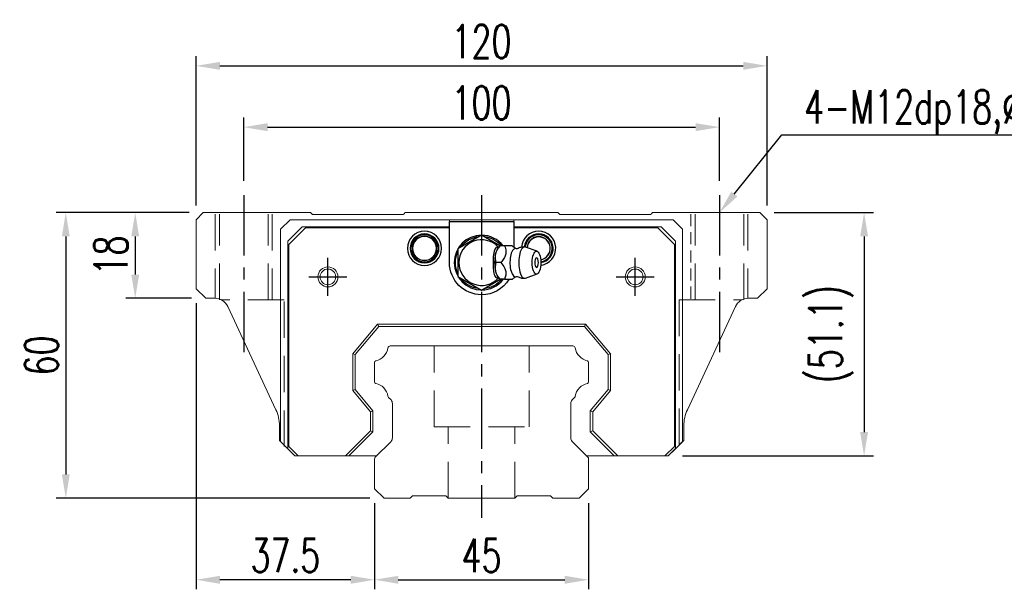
# Model space of a CAD drawing. Header units: millimetres. Extents: x 1334 to 1860, y 187 to 354.
# Tile 1 of 50: x 1334 to 1541, y 196 to 315. Entities that reach past the tile are written whole.
import ezdxf
from ezdxf import colors
from ezdxf.entities.mleader import LeaderData, LeaderLine
from ezdxf.math import Vec2, Vec3

# ---------------------------------------------------------------- set-up
doc = ezdxf.new("R2010")
doc.units = ezdxf.units.MM
doc.header["$LTSCALE"] = 2
doc.header["$PDSIZE"] = -1
for name, pattern in [('CENTER', [10.16, 6.35, -1.27, 1.27, -1.27]), ('DASHED', [0.75, 0.5, -0.25]), ('HIDDEN', [1.905, 1.27, -0.635])]:
    doc.linetypes.add(name, pattern=pattern)
for name, color, linetype in [('2', 7, 'Continuous'), ('CL', 1, 'CENTER'), ('HID', 2, 'DASHED'), ('OUT', 3, 'Continuous')]:
    doc.layers.add(name, color=color, linetype=linetype)
doc.styles.add('DIM-7', font='SIMPLEX.shx', dxfattribs={"width": 0.7, "bigfont": 'chineset.shx'})
doc.dimstyles.new('CNS', dxfattribs={"dimtxt": 3.5, "dimasz": 2.5, "dimexe": 1, "dimexo": 1.5, "dimgap": 0.09, "dimtad": 0, "dimdsep": 46, "dimtxsty": 'DIM-7', "dimcen": 0.09, "dimclrd": 1, "dimclre": 1, "dimclrt": 4, "dimadec": 0, "dimazin": 0, "dimtfac": 1, "dimtix": 1, "dimtmove": 2, "dimatfit": 3, "dimfxl": 1, "dimtvp": 0.971429, "dimtolj": 1, "dimarcsym": 0})

# ---------------------------------------------------------------- blocks, each defined once
blk = doc.blocks.new('*D6')
at = {"color": 7, "lineweight": -2}
for p, q in [((1408.59, 213.64), (1408.59, 195.52)), ((1453.59, 213.64), (1453.59, 195.52)), ((1413.59, 197.52), (1448.59, 197.52))]:
    blk.add_line(p, q, dxfattribs=at)
at = {"color": 7}
for points in [[(1413.59, 198.35), (1413.59, 196.68), (1408.59, 197.52)], [(1448.59, 198.35), (1448.59, 196.68), (1453.59, 197.52)]]:
    blk.add_solid(points, dxfattribs=at)
at = {"layer": 'DEFPOINTS', "color": 0}
for p in [(1408.59, 216.64), (1453.59, 216.64), (1453.59, 197.52)]:
    blk.add_point(p, dxfattribs=at)
at = {"color": 7, "insert": (1431.09, 202.62), "char_height": 7, "attachment_point": 5, "style": 'DIM-7'}
blk.add_mtext('\\A1;45', dxfattribs=at)
blk = doc.blocks.new('*D7')
at = {"color": 7, "lineweight": -2}
for p, q in [((1371.09, 255.64), (1371.09, 195.52)), ((1408.59, 213.64), (1408.59, 195.52)), ((1403.59, 197.52), (1376.09, 197.52))]:
    blk.add_line(p, q, dxfattribs=at)
at = {"color": 7}
for points in [[(1376.09, 198.35), (1376.09, 196.68), (1371.09, 197.52)], [(1403.59, 198.35), (1403.59, 196.68), (1408.59, 197.52)]]:
    blk.add_solid(points, dxfattribs=at)
at = {"layer": 'DEFPOINTS', "color": 0}
for p in [(1371.09, 258.64), (1408.59, 216.64), (1371.09, 197.52)]:
    blk.add_point(p, dxfattribs=at)
at = {"color": 7, "insert": (1389.84, 202.62), "char_height": 7, "attachment_point": 5, "style": 'DIM-7'}
blk.add_mtext('\\A1;37.5', dxfattribs=at)
blk = doc.blocks.new('*D8')
at = {"color": 7, "lineweight": -2}
for p, q in [((1369.59, 274.64), (1356.28, 274.64)), ((1358.28, 269.64), (1358.28, 261.64)), ((1370.09, 256.64), (1356.28, 256.64))]:
    blk.add_line(p, q, dxfattribs=at)
at = {"color": 7}
for points in [[(1357.45, 269.64), (1359.12, 269.64), (1358.28, 274.64)], [(1357.45, 261.64), (1359.12, 261.64), (1358.28, 256.64)]]:
    blk.add_solid(points, dxfattribs=at)
at = {"layer": 'DEFPOINTS', "color": 0}
for p in [(1372.59, 274.64), (1358.28, 256.64), (1373.09, 256.64)]:
    blk.add_point(p, dxfattribs=at)
at = {"color": 7, "insert": (1353.18, 265.64), "char_height": 7, "attachment_point": 5, "rotation": 90, "style": 'DIM-7'}
blk.add_mtext('\\A1;18', dxfattribs=at)
blk = doc.blocks.new('*D9')
at = {"color": 7, "lineweight": -2}
for p, q in [((1381.09, 281.34), (1381.09, 294.6)), ((1481.09, 281.34), (1481.09, 294.6)), ((1386.09, 292.6), (1476.09, 292.6))]:
    blk.add_line(p, q, dxfattribs=at)
at = {"color": 7}
for points in [[(1386.09, 293.43), (1386.09, 291.76), (1381.09, 292.6)], [(1476.09, 293.43), (1476.09, 291.76), (1481.09, 292.6)]]:
    blk.add_solid(points, dxfattribs=at)
at = {"layer": 'DEFPOINTS', "color": 0}
for p in [(1481.09, 292.6), (1381.09, 278.34), (1481.09, 278.34)]:
    blk.add_point(p, dxfattribs=at)
at = {"color": 7, "insert": (1431.09, 297.7), "char_height": 7, "attachment_point": 5, "style": 'DIM-7'}
blk.add_mtext('\\A1;100', dxfattribs=at)
blk = doc.blocks.new('*D10')
at = {"color": 7, "lineweight": -2}
for p, q in [((1371.09, 276.14), (1371.09, 307.48)), ((1491.09, 276.14), (1491.09, 307.48)), ((1376.09, 305.48), (1486.09, 305.48))]:
    blk.add_line(p, q, dxfattribs=at)
at = {"color": 7}
for points in [[(1376.09, 306.31), (1376.09, 304.64), (1371.09, 305.48)], [(1486.09, 306.31), (1486.09, 304.64), (1491.09, 305.48)]]:
    blk.add_solid(points, dxfattribs=at)
at = {"layer": 'DEFPOINTS', "color": 0}
for p in [(1491.09, 305.48), (1371.09, 273.14), (1491.09, 273.14)]:
    blk.add_point(p, dxfattribs=at)
at = {"color": 7, "insert": (1431.09, 310.58), "char_height": 7, "attachment_point": 5, "style": 'DIM-7'}
blk.add_mtext('\\A1;120', dxfattribs=at)
blk = doc.blocks.new('*D11')
at = {"color": 7, "lineweight": -2}
for p, q in [((1492.59, 274.64), (1513.5, 274.64)), ((1511.5, 269.64), (1511.5, 228.54)), ((1473.34, 223.54), (1513.5, 223.54))]:
    blk.add_line(p, q, dxfattribs=at)
at = {"color": 7}
for points in [[(1510.67, 269.64), (1512.33, 269.64), (1511.5, 274.64)], [(1510.67, 228.54), (1512.33, 228.54), (1511.5, 223.54)]]:
    blk.add_solid(points, dxfattribs=at)
at = {"layer": 'DEFPOINTS', "color": 0}
for p in [(1489.59, 274.64), (1470.34, 223.54), (1511.5, 223.54)]:
    blk.add_point(p, dxfattribs=at)
at = {"color": 7, "insert": (1504.57, 249.09), "char_height": 7, "attachment_point": 5, "rotation": 90, "style": 'DIM-7'}
blk.add_mtext('\\A1;(51.1)', dxfattribs=at)
blk = doc.blocks.new('*D20')
at = {"color": 7, "lineweight": -2}
for p, q in [((1369.59, 274.64), (1341.69, 274.64)), ((1343.69, 269.64), (1343.69, 219.64)), ((1407.59, 214.64), (1341.69, 214.64))]:
    blk.add_line(p, q, dxfattribs=at)
at = {"color": 7}
for points in [[(1342.86, 269.64), (1344.52, 269.64), (1343.69, 274.64)], [(1342.86, 219.64), (1344.52, 219.64), (1343.69, 214.64)]]:
    blk.add_solid(points, dxfattribs=at)
at = {"layer": 'DEFPOINTS', "color": 0}
for p in [(1372.59, 274.64), (1343.69, 214.64), (1410.59, 214.64)]:
    blk.add_point(p, dxfattribs=at)
at = {"color": 7, "insert": (1338.59, 244.64), "char_height": 7, "attachment_point": 5, "rotation": 90, "style": 'DIM-7'}
blk.add_mtext('\\A1;60', dxfattribs=at)

msp = doc.modelspace()

# ---------------------------------------------------------------- linework, layer by layer
at = {"layer": '2', "color": 0, "linetype": 'Continuous'}
for p, q in [((1424.344, 272.791), (1437.844, 272.791)), ((1424.344, 264.141), (1424.344, 272.791)), ((1437.844, 272.791), (1437.844, 267.398)), ((1431.094, 269.914), (1426.094, 267.027)), ((1434.949, 267.688), (1431.094, 269.914)), ((1426.094, 267.027), (1426.094, 261.254)), ((1434.921, 267.642), (1434.613, 267.276)), ((1437.534, 267.641), (1435.938, 267.641)), ((1442.77, 266.518), (1440.323, 267.409)), ((1426.094, 261.254), (1431.094, 258.367)), ((1434.613, 261.005), (1434.921, 260.639)), ((1440.323, 260.872), (1442.77, 261.764)), ((1431.094, 258.367), (1435.032, 260.641))]:
    msp.add_line(p, q, dxfattribs=at)
for centre, radius, start, end in [((1419.094, 267.141), 3.6, 90, 270), ((1419.094, 267.141), 3.041, 90, 270), ((1419.094, 267.141), 2.853, 90, 270), ((1419.094, 267.141), 2.55, 90, 270), ((1419.094, 267.141), 2.507, 90, 270), ((1419.094, 267.141), 3.6, 270, 90), ((1419.094, 267.141), 3.041, 270, 90), ((1419.094, 267.141), 2.853, 270, 90), ((1419.094, 267.141), 2.55, 270, 90), ((1419.094, 267.141), 2.507, 270, 90), ((1431.094, 264.141), 5.75, 90, 270), ((1431.094, 264.141), 5.75, 37.755, 90), ((1443.094, 267.141), 3.6, 90, 176.13001), ((1443.094, 267.141), 3.041, 90, 174.62812), ((1443.094, 267.141), 2.853, 90, 174.20345), ((1443.094, 267.141), 2.45, 90, 176.49281), ((1443.094, 267.141), 2.406, 90, 176.80219), ((1443.094, 267.141), 3.6, 277.0453, 90), ((1443.094, 267.141), 3.041, 278.85374, 90), ((1443.094, 267.141), 2.853, 279.38812, 90), ((1443.094, 267.141), 2.45, 280.34438, 90), ((1443.094, 267.141), 2.406, 280.42874, 90), ((1431.094, 264.141), 4.8, 41.84413, 318.15588), ((1441.242, 264.141), 1.817, 334.63803, 25.36197), ((1431.094, 264.141), 5.75, 270, 321.76688)]:
    msp.add_arc(centre, radius, start, end, dxfattribs=at)
at = {"layer": '2', "color": 0, "linetype": 'Continuous', "extrusion": (0, 0, -1)}
for radius, start, end in [(5.5, 35.37843, 84.61969), (5.5, 95.38031, 139.78687), (5.5, 335.38219, 24.61782), (6.75, 270, 0), (5.5, 275.38031, 324.62156), (6.75, 211.67578, 270), (5.5, 219.66469, 264.61969)]:
    msp.add_arc((-1431.094, 264.141), radius, start, end, dxfattribs=at)
at = {"layer": '2', "color": 0, "linetype": 'Continuous'}
for centre, major_axis, start_param, end_param in [((1435.16, 264.141), (0, 3.445), 0.4270949, 2.7144982), ((1438.182, 264.141), (0, 2.962), 0, 3.3369601), ((1438.182, 264.141), (0, 2.962), 6.088701, 6.2831853), ((1440.149, 264.141), (0, 3.3), 0, 3.2800193), ((1440.149, 264.141), (0, 3.3), 6.1446609, 6.2831853), ((1442.643, 264.141), (0, 1), 0, 3.8207651), ((1442.643, 264.141), (0, 1), 5.6039136, 6.2831853)]:
    msp.add_ellipse(centre, major_axis=major_axis, ratio=0.382683, start_param=start_param, end_param=end_param, dxfattribs=at)
msp.add_ellipse((1442.643, 264.141), major_axis=(0, 2.4), ratio=0.382683, dxfattribs=at)
for points, knots in [([(1434.661, 260.952), (1434.616, 260.918), (1434.57, 260.894), (1434.433, 260.854), (1434.339, 260.868), (1434.165, 260.979), (1434.082, 261.074), (1433.938, 261.324), (1433.874, 261.481), (1433.766, 261.841), (1433.721, 262.05), (1433.629, 262.647), (1433.601, 263.058), (1433.568, 264.057), (1433.57, 264.662), (1433.627, 265.557), (1433.659, 265.865), (1433.752, 266.383), (1433.808, 266.606), (1433.947, 266.981), (1434.032, 267.138), (1434.203, 267.336), (1434.291, 267.392), (1434.463, 267.425), (1434.551, 267.403), (1434.643, 267.343), (1434.652, 267.336), (1434.661, 267.329)], [0, 0, 0, 0, 0.0360275, 0.0360275, 0.1070265, 0.1070265, 0.1753847, 0.1753847, 0.2415106, 0.2415106, 0.3113086, 0.3113086, 0.4329125, 0.4329125, 0.6100429, 0.6100429, 0.7029399, 0.7029399, 0.7803107, 0.7803107, 0.858407, 0.858407, 0.9263707, 0.9263707, 0.9927712, 0.9927712, 1, 1, 1, 1]), ([(1434.164, 264.141), (1433.993, 264.688), (1433.916, 265.273), (1434.183, 266.495), (1434.522, 267.09), (1434.937, 267.64)], [0, 0, 0, 0, 0.5, 0.5, 1, 1, 1, 1]), ([(1435.938, 267.641), (1436.057, 267.295), (1436.169, 266.941), (1436.226, 266.311), (1436.208, 266.043), (1436.063, 265.515), (1435.935, 265.253), (1435.602, 264.707), (1435.386, 264.421), (1435.165, 264.141)], [0, 0, 0, 0, 0.316279, 0.316279, 0.5305075, 0.5305075, 0.7443494, 0.7443494, 1, 1, 1, 1]), ([(1438.426, 267.044), (1438.25, 267.13), (1437.921, 267.316), (1437.619, 267.552), (1437.52, 267.655), (1437.518, 267.657)], [0, 0, 0, 0, 0.4665667, 0.9926759, 1, 1, 1, 1]), ([(1438.569, 267.039), (1438.571, 267.039), (1438.569, 267.038), (1438.435, 267.029), (1438.42, 267.038), (1438.416, 267.042)], [0, 0, 0, 0, 0.2139158, 0.7161953, 1, 1, 1, 1]), ([(1440.149, 267.419), (1439.984, 267.429), (1439.585, 267.418), (1439.044, 267.273), (1438.7, 267.1), (1438.571, 267.022)], [0, 0, 0, 0, 0.2958099, 0.7301371, 1, 1, 1, 1]), ([(1434.937, 260.641), (1434.525, 261.188), (1434.188, 261.773), (1433.916, 262.995), (1433.992, 263.59), (1434.164, 264.14)], [0, 0, 0, 0, 0.5, 0.5, 1, 1, 1, 1]), ([(1435.165, 264.141), (1435.437, 263.795), (1435.705, 263.441), (1436.04, 262.811), (1436.141, 262.543), (1436.228, 262.015), (1436.217, 261.753), (1436.125, 261.207), (1436.035, 260.921), (1435.938, 260.641)], [0, 0, 0, 0, 0.316279, 0.316279, 0.5305075, 0.5305075, 0.7443494, 0.7443494, 1, 1, 1, 1]), ([(1437.537, 260.637), (1437.555, 260.656), (1437.695, 260.793), (1437.998, 261.023), (1438.314, 261.18), (1438.425, 261.23)], [0, 0, 0, 0, 0.0950335, 0.7034174, 1, 1, 1, 1]), ([(1438.411, 261.236), (1438.428, 261.245), (1438.459, 261.265), (1438.595, 261.227), (1438.581, 261.238), (1438.58, 261.239)], [0, 0, 0, 0, 0.3884838, 0.9316371, 1, 1, 1, 1]), ([(1438.576, 261.259), (1438.707, 261.179), (1439.052, 261.004), (1439.593, 260.864), (1439.988, 260.85), (1440.149, 260.858)], [0, 0, 0, 0, 0.2760067, 0.7089354, 1, 1, 1, 1]), ([(1435.938, 260.641), (1436.494, 260.641), (1437.054, 260.641), (1437.512, 260.641), (1437.55, 260.641), (1437.535, 260.641)], [0, 0, 0, 0, 0.6004936, 0.6004936, 1, 1, 1, 1])]:
    msp.add_open_spline(points, degree=3, knots=knots, dxfattribs=at)
for points, degree in [([(1434.938, 267.641), (1434.927, 267.641), (1434.921, 267.641), (1434.921, 267.641)], 3), ([(1435.938, 267.641), (1434.937, 267.641)], 1), ([(1435.165, 264.141), (1434.164, 264.141)], 1), ([(1435.938, 260.641), (1434.937, 260.641)], 1)]:
    msp.add_open_spline(points, degree=degree, dxfattribs=at)
at = {"layer": 'CL', "color": 0}
for p, q in [((1381.094, 278.341), (1381.094, 243.424)), ((1431.094, 278.341), (1431.094, 210.498)), ((1481.094, 278.341), (1481.094, 243.424)), ((1398.794, 257.141), (1398.794, 265.141)), ((1463.394, 257.141), (1463.394, 265.141)), ((1394.794, 261.141), (1402.794, 261.141)), ((1459.394, 261.141), (1467.394, 261.141))]:
    msp.add_line(p, q, dxfattribs=at)
at = {"layer": 'HID', "color": 0, "linetype": 'HIDDEN', "lineweight": 0, "ltscale": 3}
for p, q in [((1375.094, 274.341), (1375.094, 256.64)), ((1375.969, 256.341), (1375.969, 274.341)), ((1386.219, 256.341), (1386.219, 274.341)), ((1387.094, 274.341), (1387.094, 256.341)), ((1475.969, 256.341), (1475.969, 274.341)), ((1486.219, 256.341), (1486.219, 274.341)), ((1487.094, 274.341), (1487.094, 256.64)), ((1389.594, 256.341), (1376.333, 256.341)), ((1389.594, 225.491), (1389.594, 256.341)), ((1472.594, 256.341), (1472.594, 225.491)), ((1472.594, 256.341), (1485.855, 256.341)), ((1421.094, 229.641), (1421.094, 246.641)), ((1441.094, 229.641), (1441.094, 246.641)), ((1421.094, 229.641), (1441.094, 229.641)), ((1424.094, 214.641), (1424.094, 229.641)), ((1438.094, 214.641), (1438.094, 229.641))]:
    msp.add_line(p, q, dxfattribs=at)
at = {"layer": 'HID', "color": 0, "linetype": 'HIDDEN', "lineweight": 0}
msp.add_line((1475.094, 274.341), (1475.094, 256.341), dxfattribs=at)
at = {"layer": 'OUT', "color": 0, "linetype": 'Continuous', "lineweight": 15}
for p, q in [((1371.094, 273.141), (1372.594, 274.641)), ((1372.594, 274.641), (1395.144, 274.641)), ((1395.144, 274.641), (1395.397, 274.387)), ((1395.751, 274.241), (1414.437, 274.241)), ((1414.79, 274.387), (1415.044, 274.641)), ((1415.044, 274.641), (1447.144, 274.641)), ((1447.144, 274.641), (1447.397, 274.387)), ((1447.751, 274.241), (1466.437, 274.241)), ((1466.79, 274.387), (1467.044, 274.641)), ((1467.044, 274.641), (1489.594, 274.641)), ((1489.594, 274.641), (1491.094, 273.141)), ((1371.094, 258.641), (1371.094, 273.141)), ((1390.844, 273.141), (1388.844, 271.141)), ((1388.844, 271.141), (1388.844, 226.541)), ((1390.344, 268.641), (1393.344, 271.641)), ((1394.044, 271.441), (1390.544, 267.941)), ((1424.344, 273.141), (1390.844, 273.141)), ((1393.344, 271.641), (1424.344, 271.641)), ((1424.344, 271.441), (1394.044, 271.441)), ((1424.344, 273.141), (1424.344, 271.641)), ((1437.844, 273.141), (1424.344, 273.141)), ((1437.844, 273.141), (1437.844, 271.641)), ((1471.344, 273.141), (1437.844, 273.141)), ((1437.844, 271.641), (1468.844, 271.641)), ((1468.144, 271.441), (1437.844, 271.441)), ((1471.644, 267.941), (1468.144, 271.441)), ((1468.844, 271.641), (1471.844, 268.641)), ((1473.344, 271.141), (1471.344, 273.141)), ((1473.344, 226.541), (1473.344, 271.141)), ((1491.094, 273.141), (1491.094, 258.641)), ((1390.344, 225.041), (1390.344, 268.641)), ((1390.544, 267.941), (1390.544, 225.541)), ((1471.644, 225.541), (1471.644, 267.941)), ((1471.844, 268.641), (1471.844, 225.041)), ((1373.094, 256.641), (1371.094, 258.641)), ((1491.094, 258.641), (1489.094, 256.641)), ((1375.025, 256.641), (1373.094, 256.641)), ((1387.844, 233.248), (1377.744, 254.909)), ((1484.444, 254.909), (1474.343, 233.248)), ((1489.094, 256.641), (1487.163, 256.641)), ((1403.994, 244.994), (1409.235, 251.241)), ((1409.468, 250.741), (1404.494, 244.812)), ((1409.235, 251.241), (1409.468, 250.741)), ((1409.235, 251.241), (1452.952, 251.241)), ((1452.719, 250.741), (1409.468, 250.741)), ((1452.952, 251.241), (1452.719, 250.741)), ((1457.694, 244.812), (1452.719, 250.741)), ((1452.952, 251.241), (1458.194, 244.994)), ((1450.284, 246.641), (1411.904, 246.641)), ((1403.994, 237.287), (1403.994, 244.994)), ((1404.494, 244.812), (1403.994, 244.994)), ((1404.494, 244.812), (1404.494, 237.469)), ((1458.194, 244.994), (1457.694, 244.812)), ((1457.694, 237.469), (1457.694, 244.812)), ((1458.194, 244.994), (1458.194, 237.287)), ((1408.594, 243.211), (1408.594, 239.071)), ((1453.594, 239.071), (1453.594, 243.211)), ((1403.994, 237.287), (1404.494, 237.469)), ((1407.744, 232.818), (1403.994, 237.287)), ((1404.494, 237.469), (1408.244, 233)), ((1453.944, 233), (1457.694, 237.469)), ((1458.194, 237.287), (1454.444, 232.818)), ((1458.194, 237.287), (1457.694, 237.469)), ((1411.55, 235.787), (1412.051, 235.286)), ((1412.344, 234.579), (1412.344, 227.305)), ((1449.844, 227.305), (1449.844, 234.579)), ((1450.137, 235.286), (1450.637, 235.787)), ((1407.744, 232.818), (1408.244, 233)), ((1407.744, 228.796), (1407.744, 232.818)), ((1408.244, 233), (1408.244, 228.589)), ((1453.944, 228.589), (1453.944, 233)), ((1454.444, 232.818), (1453.944, 233)), ((1454.444, 232.818), (1454.444, 228.796)), ((1388.594, 229.867), (1388.594, 226.791)), ((1473.594, 226.791), (1473.594, 229.867)), ((1402.488, 223.541), (1407.744, 228.796)), ((1408.244, 228.589), (1403.195, 223.541)), ((1407.744, 228.796), (1408.244, 228.589)), ((1453.944, 228.589), (1454.444, 228.796)), ((1458.992, 223.541), (1453.944, 228.589)), ((1454.444, 228.796), (1459.699, 223.541)), ((1388.594, 226.791), (1391.844, 223.541)), ((1388.844, 226.541), (1390.344, 225.041)), ((1412.051, 226.598), (1408.74, 223.287)), ((1453.447, 223.287), (1450.137, 226.598)), ((1470.344, 223.541), (1473.594, 226.791)), ((1471.844, 225.041), (1473.344, 226.541)), ((1391.844, 223.541), (1390.344, 225.041)), ((1390.544, 225.541), (1392.544, 223.541)), ((1392.544, 223.541), (1391.844, 223.541)), ((1392.544, 223.541), (1402.488, 223.541)), ((1403.195, 223.541), (1402.488, 223.541)), ((1403.195, 223.541), (1408.994, 223.541)), ((1453.194, 223.541), (1458.992, 223.541)), ((1459.699, 223.541), (1458.992, 223.541)), ((1459.699, 223.541), (1469.644, 223.541)), ((1469.644, 223.541), (1471.644, 225.541)), ((1470.344, 223.541), (1469.644, 223.541)), ((1471.844, 225.041), (1470.344, 223.541)), ((1408.594, 222.934), (1408.594, 216.641)), ((1453.594, 216.641), (1453.594, 222.934)), ((1408.594, 216.641), (1410.594, 214.641)), ((1451.594, 214.641), (1453.594, 216.641)), ((1410.594, 214.641), (1416.094, 214.641)), ((1416.094, 214.641), (1416.594, 215.141)), ((1416.594, 215.141), (1423.594, 215.141)), ((1423.594, 215.141), (1424.094, 214.641)), ((1424.094, 214.641), (1438.094, 214.641)), ((1438.094, 214.641), (1438.594, 215.141)), ((1438.594, 215.141), (1445.594, 215.141)), ((1445.594, 215.141), (1446.094, 214.641)), ((1446.094, 214.641), (1451.594, 214.641))]:
    msp.add_line(p, q, dxfattribs=at)
for centre, radius in [((1398.794, 261.141), 2.1), ((1463.394, 261.141), 2.1), ((1398.794, 261.141), 1.65), ((1463.394, 261.141), 1.65)]:
    msp.add_circle(centre, radius, dxfattribs=at)
for centre, radius, start, end in [((1395.751, 274.741), 0.5, 225, 270), ((1414.437, 274.741), 0.5, 270, 315), ((1447.751, 274.741), 0.5, 225, 270), ((1466.437, 274.741), 0.5, 270, 315), ((1375.025, 253.641), 3, 25, 90), ((1487.163, 253.641), 3, 90, 155), ((1411.904, 246.141), 0.5, 90, 171.34524), ((1450.284, 246.141), 0.5, 8.65476, 90), ((1408.176, 246.708), 3.27, 281.5912, 351.34524), ((1454.011, 246.708), 3.27, 188.65476, 258.4088), ((1408.894, 243.211), 0.3, 101.5912, 180.00001), ((1453.294, 243.211), 0.3, 359.99999, 78.4088), ((1408.894, 239.071), 0.3, 179.99999, 258.40879), ((1408.176, 235.573), 3.27, 8.65476, 78.4088), ((1454.011, 235.573), 3.27, 101.5912, 171.34524), ((1453.294, 239.071), 0.3, 281.59121, 0.00001), ((1411.904, 236.141), 0.5, 188.65476, 225), ((1450.284, 236.141), 0.5, 315, 351.34524), ((1411.344, 234.579), 1, 359.99999, 45), ((1450.844, 234.579), 1, 135, 180.00001), ((1380.594, 229.867), 8, 0, 25), ((1481.594, 229.867), 8, 155, 180), ((1411.344, 227.305), 1, 315.00001, 0.00001), ((1450.844, 227.305), 1, 179.99999, 225), ((1409.094, 222.934), 0.5, 135.00023, 180.00001), ((1453.094, 222.934), 0.5, 360, 45)]:
    msp.add_arc(centre, radius, start, end, dxfattribs=at)

# ---------------------------------------------------------------- dimensions: what is measured, and where the dimension line sits
at = {"color": 0}
for base, p1, p2, picture, middle in [((1491.094, 305.476), (1371.094, 273.141), (1491.094, 273.141), '*D10', (1431.094, 310.576)), ((1481.094, 292.596), (1381.094, 278.341), (1481.094, 278.341), '*D9', (1431.094, 297.696)), ((1371.094, 197.517), (1408.594, 216.641), (1371.094, 258.641), '*D7', (1389.844, 202.617)), ((1453.594, 197.517), (1408.594, 216.641), (1453.594, 216.641), '*D6', (1431.094, 202.617))]:
    dim = msp.add_linear_dim(base=base, p1=p1, p2=p2, dimstyle='CNS', override={"dimscale": 2, "dimgap": 0.8, "dimtad": 1, "dimclrd": 7, "dimclre": 7, "dimclrt": 7, "dimtmove": 1}, dxfattribs=at)
    dim.commit()
    dim.dimension.update_dxf_attribs({"geometry": picture, "text_midpoint": middle})
for base, p2, picture, middle in [((1343.691, 214.641), (1410.594, 214.641), '*D20', (1338.591, 244.641)), ((1358.284, 256.641), (1373.094, 256.641), '*D8', (1353.184, 265.641))]:
    dim = msp.add_linear_dim(base=base, p1=(1372.594, 274.641), p2=p2, angle=90, dimstyle='CNS', override={"dimscale": 2, "dimgap": 0.8, "dimtad": 1, "dimclrd": 7, "dimclre": 7, "dimclrt": 7, "dimtmove": 1}, dxfattribs=at)
    dim.commit()
    dim.dimension.update_dxf_attribs({"geometry": picture, "text_midpoint": middle})
dim = msp.add_linear_dim(base=(1511.501, 223.541), p1=(1489.594, 274.641), p2=(1470.344, 223.541), angle=90, text='(<>)', dimstyle='CNS', override={"dimscale": 2, "dimgap": 0.8, "dimtad": 1, "dimclrd": 7, "dimclre": 7, "dimclrt": 7, "dimtmove": 1}, dxfattribs=at)
dim.commit()
dim.dimension.update_dxf_attribs({"geometry": '*D11', "text_midpoint": (1504.567, 249.091)})

# ---------------------------------------------------------------- leaders
ml = msp.add_multileader_mtext('Standard', dxfattribs=at)
ml.set_content('{\\C7;4-M12dp18,%%C17}', color=4, style='DIM-7')
ml.set_leader_properties(color=7)
ml.build(insert=Vec2(0, 0))
ml.multileader.update_dxf_attribs({"text_left_attachment_type": 6, "text_right_attachment_type": 6, "dogleg_length": 0.36, "arrow_head_size": 5, "scale": 2})
ctx = ml.context
ctx.base_point, ctx.scale, ctx.char_height, ctx.arrow_head_size, ctx.landing_gap_size, ctx.plane_origin = Vec3(1494.914, 291.007), 2, 7, 5, 4, Vec3(1481.094, 274.641)
ctx.left_attachment, ctx.right_attachment = 6, 6
notes = []
notes.append((ctx, [(0, (1, 1, 0), (1494.194, 291.007), (1, 0), 0.72, [(0, [(1481.094, 274.641)], 0, [])])]))
ctx.mtext.insert, ctx.mtext.flow_direction = Vec3(1498.914, 300.34), 5
for ctx, leaders in notes:
    for number, flags, end, landing, length, lines in leaders:
        leader = LeaderData()
        leader.index, (leader.has_last_leader_line, leader.has_dogleg_vector, leader.attachment_direction) = number, flags
        leader.last_leader_point, leader.dogleg_vector, leader.dogleg_length = Vec3(end), Vec3(landing), length
        for number, points, colour, breaks in lines:
            line = LeaderLine()
            line.index, line.vertices, line.color, line.breaks = number, Vec3.list(points), colors.encode_raw_color(colour), breaks
            leader.lines.append(line)
        ctx.leaders.append(leader)

doc.saveas('drawing.dxf')
